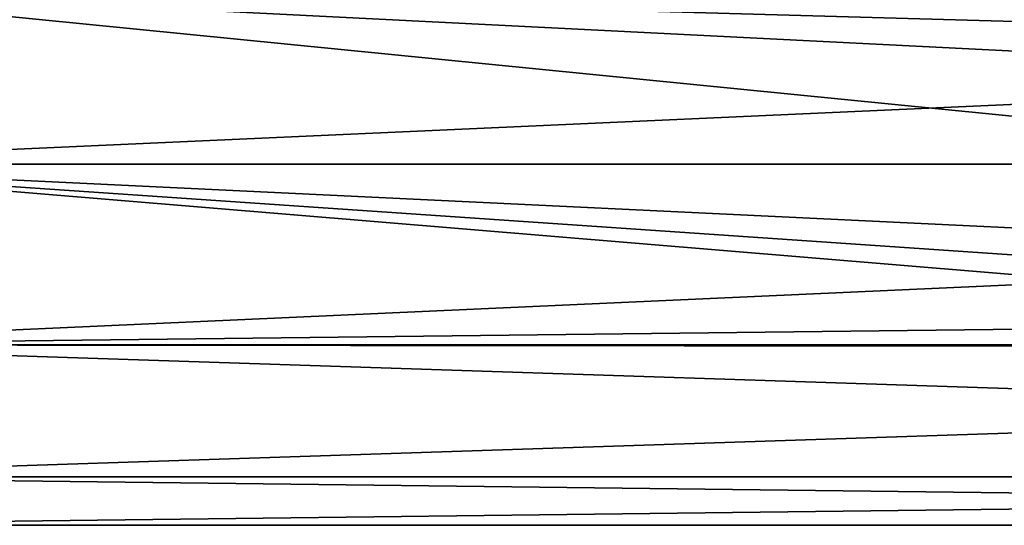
# Model space of a CAD drawing. Header units: metres. Extents: x -150 to 150, y -23 to 71.
# Tile 3 of 13: x -106 to -43, y -23 to 9. Entities that reach past the tile are written whole.
import ezdxf

# ---------------------------------------------------------------- set-up
doc = ezdxf.new("R2010")
doc.units = ezdxf.units.M
doc.layers.add('solid_26_009_130_XXX', color=7, linetype='CONTINUOUS')

msp = doc.modelspace()

# ---------------------------------------------------------------- linework, layer by layer
at = {"layer": 'solid_26_009_130_XXX'}
for points in [[(-12.069973, 0, -23), (-127.5, 0, -23), (-127.5, 11.5, -19.918585)], [(-10.572887, 5.602885, -22.307121), (-12.069973, 0, -23), (-127.5, 11.5, -19.918585)], [(-8.617329, 8.135077, -21.513264), (-10.572887, 5.602885, -22.307121), (-127.5, 11.5, -19.918585)], [(-5.977132, 10.096756, -20.665321), (-8.617329, 8.135077, -21.513264), (-127.5, 11.5, -19.918585)], [(127.5, 11.5, 19.918585), (-127.5, 11.5, 19.918585), (-127.5, 0, 23)], [(127.5, 0, 23), (127.5, 11.5, 19.918585), (-127.5, 0, 23)], [(-12.069973, 0, -23), (-10.571843, -5.604749, -22.306654), (-127.5, 0, -23)], [(-5.993629, -10.083918, -20.671589), (-127.5, -11.5, -19.918585), (-127.5, 0, -23)], [(-8.657578, -8.103235, -21.525278), (-5.993629, -10.083918, -20.671589), (-127.5, 0, -23)], [(-10.571843, -5.604749, -22.306654), (-8.657578, -8.103235, -21.525278), (-127.5, 0, -23)], [(127.5, 0, 23), (-127.5, 0, 23), (-127.5, -11.5, 19.918585)], [(127.5, -11.5, 19.918585), (127.5, 0, 23), (-127.5, -11.5, 19.918585)], [(-5.993629, -10.083918, -20.671589), (-0.009345, -11.622494, -19.847359), (-127.5, -11.5, -19.918585)], [(127.5, -19.918585, -11.5), (-127.5, -19.918585, -11.5), (-127.5, -11.5, -19.918585)], [(-0.009345, -11.622494, -19.847359), (127.5, -19.918585, -11.5), (-127.5, -11.5, -19.918585)], [(127.5, -11.5, 19.918585), (-127.5, -11.5, 19.918585), (-127.5, -19.918585, 11.5)], [(127.5, -19.918585, 11.5), (127.5, -11.5, 19.918585), (-127.5, -19.918585, 11.5)], [(127.5, -23), (-127.5, -23), (-127.5, -19.918585, -11.5)], [(127.5, -19.918585, 11.5), (-127.5, -19.918585, 11.5), (-127.5, -23)], [(127.5, -19.918585, 11.5), (-127.5, -23), (127.5, -23)], [(127.5, -19.918585, -11.5), (127.5, -23), (-127.5, -19.918585, -11.5)]]:
    msp.add_3dface(points, dxfattribs=at)

doc.saveas('drawing.dxf')
